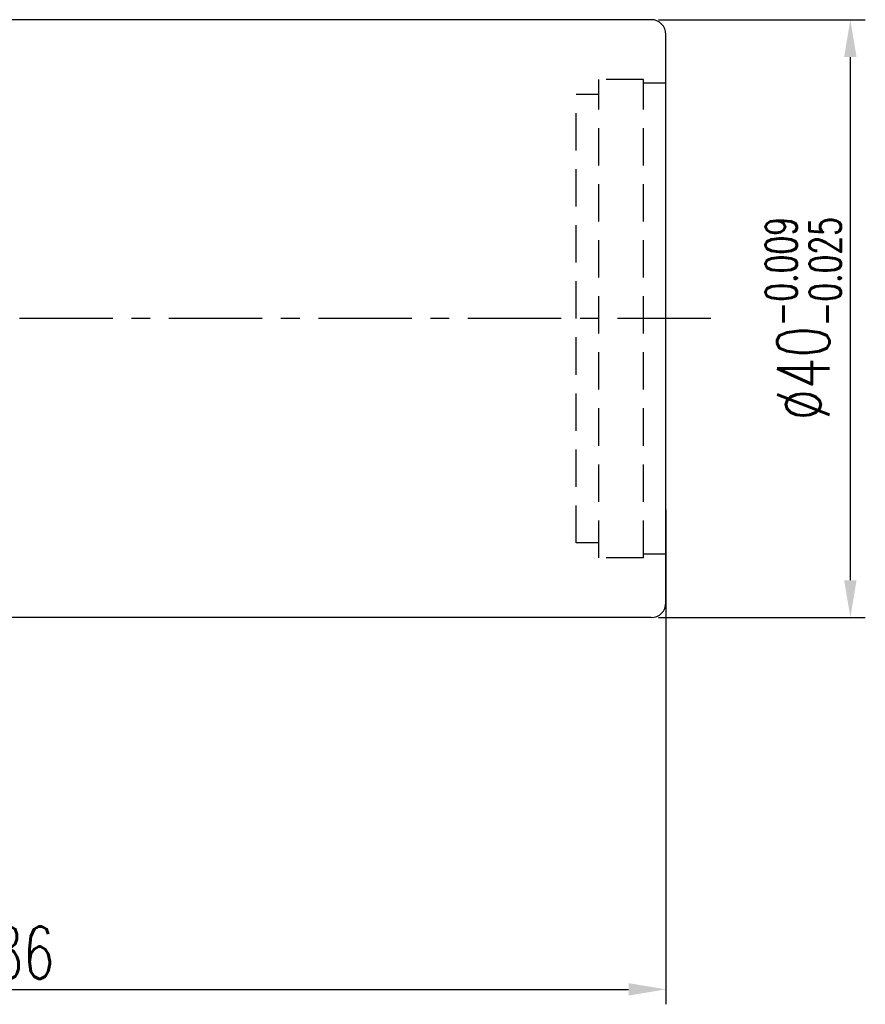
# Model space of a CAD drawing. Extents: x 564 to 800, y 41 to 158.
# Tile 45 of 45: x 743 to 800, y 59 to 125. Entities that reach past the tile are written whole.
import ezdxf

# ---------------------------------------------------------------- set-up
doc = ezdxf.new("R2010")
doc.units = 0
doc.header["$MEASUREMENT"] = 0
doc.header["$PDMODE"] = 1
for name, pattern in [('CENTER', [2, 1.25, -0.25, 0.25, -0.25]), ('DASHED', [0.75, 0.5, -0.25]), ('HIDDEN', [0.375, 0.25, -0.125])]:
    doc.linetypes.add(name, pattern=pattern)
doc.layers.get('DEFPOINTS').update_dxf_attribs({"linetype": 'CONTINUOUS'})
for name, color, linetype in [('CEN', 1, 'CENTER'), ('DIM', 4, 'CONTINUOUS'), ('HID', 2, 'HIDDEN'), ('OUT', 3, 'CONTINUOUS')]:
    doc.layers.add(name, color=color, linetype=linetype)
doc.styles.add('CHN', font='SIMPLEX.shx', dxfattribs={"width": 0.7, "bigfont": 'CHINESET.shx'})
doc.dimstyles.get("Standard").update_dxf_attribs({"dimscale": 0, "dimtxt": 4, "dimasz": 3, "dimexe": 1, "dimexo": 0.5, "dimgap": 1, "dimtad": 1, "dimdsep": 46, "dimtxsty": 'CHN', "dimcen": 0.09, "dimclrd": 256, "dimclre": 256, "dimclrt": 256, "dimadec": 0, "dimazin": 0, "dimtp": 1, "dimtm": 1, "dimtfac": 0.6, "dimtix": 1, "dimtmove": 2, "dimatfit": 3, "dimfxl": 1, "dimtvp": 0.85, "dimtolj": 1, "dimarcsym": 0})

# ---------------------------------------------------------------- blocks, each defined once
blk = doc.blocks.new('*D13')
at = {"layer": 'DEFPOINTS', "color": 0, "transparency": 16777216}
for p in [(785.686, 124.828), (799.02, 124.828), (785.686, 84.828)]:
    blk.add_point(p, dxfattribs=at)
at = {"layer": 'DIM', "color": 0, "lineweight": -2, "transparency": 16777216}
for p, q in [((786.186, 124.828), (800.02, 124.828)), ((786.186, 84.828), (800.02, 84.828))]:
    blk.add_line(p, q, dxfattribs=at)
at = {"layer": 'DIM', "color": 0, "lineweight": -3, "transparency": 16777216}
blk.add_line((799.02, 87.328), (799.02, 122.328), dxfattribs=at)
at = {"layer": 'DIM', "color": 0, "transparency": 16777216}
for points in [[(798.603, 122.328), (799.437, 122.328), (799.02, 124.828)], [(798.603, 87.328), (799.437, 87.328), (799.02, 84.828)]]:
    blk.add_solid(points, dxfattribs=at)
at = {"layer": 'DIM', "color": 0, "transparency": 16777216, "insert": (795.87, 104.828), "char_height": 3.5, "attachment_point": 5, "rotation": 90, "style": 'CHN'}
blk.add_mtext('\\A1;%%C40{\\H2.100000;\\S-0.009^ -0.025;}', dxfattribs=at)
blk = doc.blocks.new('*D18')
at = {"layer": 'DEFPOINTS', "color": 0, "transparency": 16777216}
for p in [(786.686, 92.554), (700.686, 76.028), (786.686, 59.957)]:
    blk.add_point(p, dxfattribs=at)
at = {"layer": 'DIM', "color": 0, "lineweight": -2, "transparency": 16777216}
for p, q in [((786.686, 92.054), (786.686, 58.957)), ((700.686, 75.528), (700.686, 58.957)), ((703.186, 59.957), (784.186, 59.957))]:
    blk.add_line(p, q, dxfattribs=at)
at = {"layer": 'DIM', "color": 0, "transparency": 16777216}
for points in [[(703.186, 60.374), (703.186, 59.54), (700.686, 59.957)], [(784.186, 60.374), (784.186, 59.54), (786.686, 59.957)]]:
    blk.add_solid(points, dxfattribs=at)
at = {"layer": 'DIM', "color": 0, "transparency": 16777216, "insert": (743.686, 62.407), "char_height": 3.5, "attachment_point": 5, "style": 'CHN'}
blk.add_mtext('\\A1;86', dxfattribs=at)

msp = doc.modelspace()

# ---------------------------------------------------------------- linework, layer by layer
at = {"layer": 'CEN', "color": 7, "linetype": 'CENTER', "ltscale": 5}
msp.add_line((789.68611, 104.82809), (695.15648, 104.82809), dxfattribs=at)
at = {"layer": 'HID', "color": 7, "linetype": 'DASHED', "ltscale": 5}
for p, q in [((782.18611, 88.82809), (782.18611, 120.82809)), ((785.18611, 120.82809), (782.18611, 120.82809)), ((785.18611, 88.82809), (785.18611, 120.82809)), ((786.68611, 120.57809), (785.18611, 120.57809)), ((780.68611, 89.82809), (780.68611, 119.82809)), ((782.18611, 119.82809), (780.68611, 119.82809)), ((782.18611, 89.82809), (780.68611, 89.82809)), ((786.68611, 89.07809), (785.18611, 89.07809)), ((785.18611, 88.82809), (782.18611, 88.82809))]:
    msp.add_line(p, q, dxfattribs=at)
at = {"layer": 'OUT', "color": 7, "linetype": 'Continuous', "ltscale": 5}
for p, q in [((785.68611, 124.82809), (710.68611, 124.82809)), ((786.68611, 85.82809), (786.68611, 123.82809)), ((785.68611, 84.82809), (710.68611, 84.82809))]:
    msp.add_line(p, q, dxfattribs=at)
for centre, start, end in [((785.68611, 123.82809), 0, 90), ((785.68611, 123.82809), 0, 90), ((785.68611, 85.82809), 270, 0)]:
    msp.add_arc(centre, 1, start, end, dxfattribs=at)

# ---------------------------------------------------------------- dimensions: what is measured, and where the dimension line sits
at = {"layer": 'DIM', "color": 7}
dim = msp.add_linear_dim(base=(799.01985, 124.82809), p1=(785.68611, 84.82809), p2=(785.68611, 124.82809), angle=90, text='%%C<>', dimstyle='Standard', override={"dimscale": 1, "dimtxt": 3.5, "dimasz": 2.5, "dimgap": 0.7, "dimclrd": 0, "dimclre": 0, "dimclrt": 0, "dimtol": 1, "dimlim": 0, "dimtp": -0.009, "dimtm": 0.025, "dimtdec": 3, "dimtmove": 1, "dimlwd": 65533}, dxfattribs=at)
dim.commit()
dim.dimension.update_dxf_attribs({"geometry": '*D13', "text_midpoint": (795.86985, 104.82809)})
dim = msp.add_linear_dim(base=(786.68611, 59.95716), p1=(700.68611, 76.02809), p2=(786.68611, 92.55358), dimstyle='Standard', override={"dimscale": 1, "dimtxt": 3.5, "dimasz": 2.5, "dimgap": 0.7, "dimdec": 4, "dimclrd": 0, "dimclre": 0, "dimclrt": 0, "dimtdec": 4, "dimtmove": 0}, dxfattribs=at)
dim.commit()
dim.dimension.update_dxf_attribs({"geometry": '*D18', "text_midpoint": (743.68611, 62.40716)})

doc.saveas('drawing.dxf')
